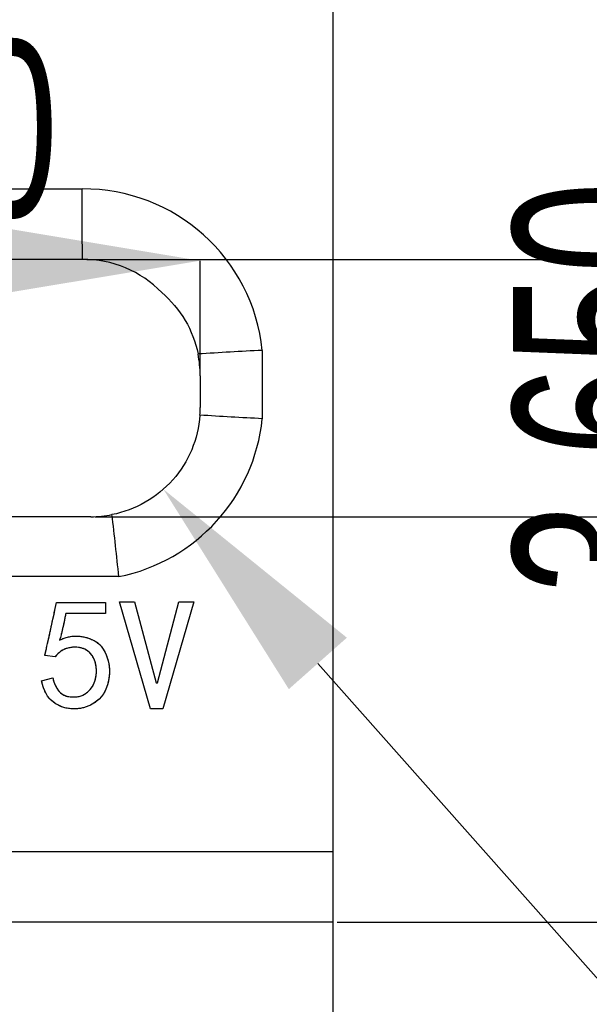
# Model space of a CAD drawing. Header units: millimetres. Extents: x 1643 to 1853, y 2203 to 2490.
# Tile 35 of 54: x 1758 to 1766, y 2446 to 2460. Entities that reach past the tile are written whole.
import ezdxf

# ---------------------------------------------------------------- set-up
doc = ezdxf.new("R2010")
doc.units = ezdxf.units.MM
doc.styles.add('SLDTEXTSTYLE1', font='TXT', dxfattribs={"width": 0.7})
doc.dimstyles.new('SLDDIMSTYLE0', dxfattribs={"dimtxt": 2.5, "dimasz": 3.302, "dimexe": 0, "dimexo": 0.0625, "dimtad": 1, "dimdec": 3, "dimrnd": 1e-09, "dimzin": 4, "dimdsep": 46, "dimtxsty": 'SLDTEXTSTYLE1', "dimsah": 1, "dimcen": 0.09, "dimadec": 0, "dimazin": 1, "dimtfac": 1, "dimtdec": 3, "dimtofl": 0, "dimtmove": 0, "dimatfit": 3, "dimfxl": 1, "dimfrac": 2, "dimtolj": 1, "dimtzin": 12, "dimarcsym": 0})
doc.dimstyles.new('SLDDIMSTYLE1', dxfattribs={"dimtxt": 2.5, "dimasz": 3.302, "dimexe": 0, "dimexo": 0.0625, "dimtad": 1, "dimdec": 3, "dimrnd": 1e-09, "dimzin": 4, "dimdsep": 46, "dimtxsty": 'SLDTEXTSTYLE1', "dimsah": 1, "dimcen": 0, "dimadec": 0, "dimazin": 1, "dimtfac": 1, "dimtdec": 3, "dimtofl": 0, "dimtmove": 0, "dimatfit": 3, "dimfxl": 1, "dimfrac": 2, "dimtolj": 1, "dimtzin": 12, "dimarcsym": 0})
doc.dimstyles.new('SLDDIMSTYLE2', dxfattribs={"dimtxt": 2.5, "dimasz": 3.302, "dimexe": 0, "dimexo": 0.0625, "dimtad": 1, "dimdec": 3, "dimrnd": 1e-09, "dimzin": 4, "dimdsep": 46, "dimtxsty": 'SLDTEXTSTYLE1', "dimsah": 1, "dimcen": 0.09, "dimadec": 0, "dimazin": 1, "dimtfac": 1, "dimtdec": 3, "dimtmove": 0, "dimatfit": 0, "dimfxl": 1, "dimfrac": 2, "dimtolj": 1, "dimtzin": 12, "dimarcsym": 0})
doc.dimstyles.new('SLDDIMSTYLE4', dxfattribs={"dimtxt": 2.5, "dimasz": 3.302, "dimexe": 0, "dimexo": 0.0625, "dimtad": 1, "dimdec": 3, "dimrnd": 1e-09, "dimzin": 4, "dimdsep": 46, "dimtxsty": 'SLDTEXTSTYLE1', "dimsah": 1, "dimcen": 0, "dimadec": 0, "dimazin": 1, "dimtfac": 1, "dimtdec": 3, "dimtofl": 0, "dimtmove": 1, "dimatfit": 3, "dimfxl": 1, "dimfrac": 2, "dimtolj": 1, "dimtzin": 12, "dimarcsym": 0})

# ---------------------------------------------------------------- blocks, each defined once
blk = doc.blocks.new('*D64')
at = {"color": 0, "linetype": 'Continuous', "lineweight": -2, "transparency": 16777216}
for p, q in [((1760.667, 2470.777), (1781.829, 2470.777)), ((1781.829, 2467.475), (1781.829, 2450.329)), ((1762.667, 2447.027), (1781.829, 2447.027))]:
    blk.add_line(p, q, dxfattribs=at)
at = {"color": 0, "linetype": 'Continuous', "transparency": 16777216}
for points in [[(1781.278, 2467.475), (1782.379, 2467.475), (1781.829, 2470.777)], [(1781.278, 2450.329), (1782.379, 2450.329), (1781.829, 2447.027)]]:
    blk.add_solid(points, dxfattribs=at)
at = {"layer": 'Defpoints', "color": 0, "linetype": 'Continuous', "transparency": 16777216}
for p in [(1760.605, 2470.777), (1762.605, 2447.027), (1781.829, 2447.027)]:
    blk.add_point(p, dxfattribs=at)
at = {"color": 0, "linetype": 'Continuous', "lineweight": 18, "transparency": 16777216, "insert": (1778.704, 2458.724), "char_height": 2.5, "attachment_point": 2, "rotation": 90, "style": 'SLDTEXTSTYLE1'}
blk.add_mtext('\\A1;23.750', dxfattribs=at)
blk = doc.blocks.new('*D75')
at = {"color": 0, "linetype": 'Continuous', "lineweight": -2, "transparency": 16777216}
blk.add_line((1759.4, 2436.753), (1746.011, 2455.242), dxfattribs=at)
at = {"color": 0, "linetype": 'Continuous', "transparency": 16777216}
blk.add_solid([(1746.457, 2455.565), (1745.565, 2454.919), (1744.074, 2457.917)], dxfattribs=at)
at = {"layer": 'Defpoints', "color": 0, "linetype": 'Continuous', "transparency": 16777216}
for p in [(1744.074, 2457.917), (1745.804, 2455.527)]:
    blk.add_point(p, dxfattribs=at)
at = {"color": 0, "linetype": 'Continuous', "lineweight": 18, "transparency": 16777216, "insert": (1756.604, 2445.942), "char_height": 2.5, "attachment_point": 1, "rotation": 305.9109, "style": 'SLDTEXTSTYLE1'}
blk.add_mtext('\\A1;R2.950', dxfattribs=at)
blk = doc.blocks.new('*D76')
at = {"color": 0, "linetype": 'Continuous', "lineweight": -2, "transparency": 16777216}
for p, q in [((1768.283, 2459.729), (1768.283, 2463.031)), ((1759.117, 2456.427), (1768.283, 2456.427)), ((1768.283, 2456.427), (1768.283, 2452.777)), ((1759.237, 2452.777), (1768.283, 2452.777)), ((1768.283, 2449.475), (1768.283, 2446.173))]:
    blk.add_line(p, q, dxfattribs=at)
at = {"color": 0, "linetype": 'Continuous', "transparency": 16777216}
for points in [[(1767.732, 2459.729), (1768.833, 2459.729), (1768.283, 2456.427)], [(1767.732, 2449.475), (1768.833, 2449.475), (1768.283, 2452.777)]]:
    blk.add_solid(points, dxfattribs=at)
at = {"layer": 'Defpoints', "color": 0, "linetype": 'Continuous', "transparency": 16777216}
for p in [(1759.055, 2456.427), (1759.175, 2452.777), (1768.283, 2452.777)]:
    blk.add_point(p, dxfattribs=at)
at = {"color": 0, "linetype": 'Continuous', "lineweight": 18, "transparency": 16777216, "insert": (1765.158, 2454.602), "char_height": 2.5, "attachment_point": 2, "rotation": 90, "style": 'SLDTEXTSTYLE1'}
blk.add_mtext('\\A1;3.650', dxfattribs=at)
blk = doc.blocks.new('*D77')
at = {"color": 0, "linetype": 'Continuous', "lineweight": -2, "transparency": 16777216}
for p, q in [((1751.365, 2455.142), (1751.365, 2456.409)), ((1754.667, 2456.409), (1757.423, 2456.409)), ((1760.725, 2454.84), (1760.725, 2456.409))]:
    blk.add_line(p, q, dxfattribs=at)
at = {"color": 0, "linetype": 'Continuous', "transparency": 16777216}
for points in [[(1754.667, 2456.959), (1754.667, 2455.859), (1751.365, 2456.409)], [(1757.423, 2456.959), (1757.423, 2455.859), (1760.725, 2456.409)]]:
    blk.add_solid(points, dxfattribs=at)
at = {"layer": 'Defpoints', "color": 0, "linetype": 'Continuous', "transparency": 16777216}
for p in [(1760.725, 2456.409), (1751.365, 2455.08), (1760.725, 2454.777)]:
    blk.add_point(p, dxfattribs=at)
at = {"color": 0, "linetype": 'Continuous', "lineweight": 18, "transparency": 16777216, "insert": (1755.782, 2459.534), "char_height": 2.5, "attachment_point": 2, "style": 'SLDTEXTSTYLE1'}
blk.add_mtext('\\A1;9.360', dxfattribs=at)
blk = doc.blocks.new('*D80')
at = {"color": 0, "linetype": 'Continuous', "lineweight": -2, "transparency": 16777216}
blk.add_line((1775.631, 2435.758), (1762.393, 2450.696), dxfattribs=at)
at = {"color": 0, "linetype": 'Continuous', "transparency": 16777216}
blk.add_solid([(1762.804, 2451.061), (1761.981, 2450.331), (1760.203, 2453.167)], dxfattribs=at)
at = {"layer": 'Defpoints', "color": 0, "linetype": 'Continuous', "transparency": 16777216}
for p in [(1759.175, 2454.327), (1760.203, 2453.167)]:
    blk.add_point(p, dxfattribs=at)
at = {"color": 0, "linetype": 'Continuous', "lineweight": 18, "transparency": 16777216, "insert": (1772.332, 2444.192), "char_height": 2.5, "attachment_point": 1, "rotation": 311.5471, "style": 'SLDTEXTSTYLE1'}
blk.add_mtext('\\A1;R1.550', dxfattribs=at)
blk = doc.blocks.new('*D82')
at = {"color": 0, "linetype": 'Continuous', "lineweight": -2, "transparency": 16777216}
for p, q in [((1676.605, 2447.965), (1676.605, 2435.392)), ((1762.605, 2447.965), (1762.605, 2435.392)), ((1679.907, 2435.392), (1759.303, 2435.392))]:
    blk.add_line(p, q, dxfattribs=at)
at = {"color": 0, "linetype": 'Continuous', "transparency": 16777216}
for points in [[(1679.907, 2435.942), (1679.907, 2434.841), (1676.605, 2435.392)], [(1759.303, 2435.942), (1759.303, 2434.841), (1762.605, 2435.392)]]:
    blk.add_solid(points, dxfattribs=at)
at = {"layer": 'Defpoints', "color": 0, "linetype": 'Continuous', "transparency": 16777216}
for p in [(1676.605, 2448.027), (1762.605, 2448.027), (1762.605, 2435.392)]:
    blk.add_point(p, dxfattribs=at)
at = {"color": 0, "linetype": 'Continuous', "lineweight": 18, "transparency": 16777216, "insert": (1723.263, 2438.517), "char_height": 2.5, "attachment_point": 2, "style": 'SLDTEXTSTYLE1'}
blk.add_mtext('\\A1;86.000', dxfattribs=at)

msp = doc.modelspace()

# ---------------------------------------------------------------- linework, layer by layer
at = {"linetype": 'Continuous', "lineweight": 25}
for p, q in [((1762.60464, 2468.77724), (1762.60464, 2448.02724)), ((1752.91839, 2457.42724), (1759.05089, 2457.42724)), ((1759.05464, 2456.42724), (1752.91464, 2456.42724)), ((1761.60464, 2455.13702), (1761.60464, 2454.16746)), ((1760.72453, 2454.77724), (1760.72453, 2454.32724)), ((1759.17453, 2452.77724), (1753.03453, 2452.77724)), ((1759.57068, 2451.92724), (1752.3986, 2451.92724)), ((1758.68709, 2451.56233), (1759.38008, 2451.56233)), ((1759.38008, 2451.56233), (1759.38008, 2451.40443)), ((1759.58183, 2451.5711), (1759.79236, 2451.5711)), ((1760.02043, 2450.05355), (1759.58183, 2451.5711)), ((1759.79236, 2451.5711), (1760.09937, 2450.42197)), ((1760.11692, 2450.42197), (1760.42394, 2451.5711)), ((1760.63446, 2451.5711), (1760.19587, 2450.05355)), ((1760.42394, 2451.5711), (1760.63446, 2451.5711)), ((1759.38008, 2451.40443), (1758.81867, 2451.40443)), ((1758.66955, 2450.7904), (1758.52043, 2450.80794)), ((1758.47657, 2450.44829), (1758.63446, 2450.49215)), ((1760.09937, 2450.42197), (1760.11692, 2450.42197)), ((1760.19587, 2450.05355), (1760.02043, 2450.05355)), ((1676.60453, 2448.02724), (1762.60464, 2448.02724)), ((1762.60464, 2448.02724), (1762.60464, 2447.02724)), ((1762.60464, 2447.02724), (1676.60453, 2447.02724))]:
    msp.add_line(p, q, dxfattribs=at)
at = {"linetype": 'Continuous', "flags": 128}
for points in [[(1758.63446, 2450.49215), (1758.65103, 2450.43627), (1758.67052, 2450.38689), (1758.69294, 2450.344), (1758.71796, 2450.30794), (1758.74557, 2450.27837), (1758.77579, 2450.25531), (1758.80893, 2450.23874), (1758.84499, 2450.22899), (1758.88138, 2450.22379), (1758.91614, 2450.22119), (1758.94895, 2450.22087), (1758.97982, 2450.22347), (1759.00906, 2450.22867), (1759.03667, 2450.23646), (1759.06234, 2450.24654), (1759.08605, 2450.25953), (1759.12894, 2450.2904), (1759.165, 2450.32548), (1759.19457, 2450.36479), (1759.21763, 2450.40865), (1759.23485, 2450.45609), (1759.24622, 2450.50644), (1759.2524, 2450.5594), (1759.25272, 2450.61496), (1759.2472, 2450.66986), (1759.23518, 2450.72022), (1759.21666, 2450.76635), (1759.19132, 2450.80794), (1759.1611, 2450.844), (1759.12666, 2450.87389), (1759.08865, 2450.89663), (1759.04674, 2450.9132), (1759.00158, 2450.92295), (1758.9535, 2450.92652), (1758.90282, 2450.92295), (1758.84921, 2450.9132), (1758.82257, 2450.90541), (1758.79691, 2450.89566), (1758.77254, 2450.88364), (1758.74947, 2450.86934), (1758.7277, 2450.85277), (1758.70724, 2450.83426), (1758.68774, 2450.81346), (1758.66955, 2450.7904), (1758.66955, 2450.7904), (1758.52043, 2450.80794), (1758.52043, 2450.80794), (1758.52303, 2450.81704), (1758.52692, 2450.83133), (1758.53147, 2450.8505), (1758.53732, 2450.87487), (1758.54414, 2450.90411), (1758.55194, 2450.93854), (1758.56104, 2450.97818), (1758.57078, 2451.02301), (1758.58183, 2451.0724), (1758.59385, 2451.1273), (1758.60685, 2451.18708), (1758.62082, 2451.25206), (1758.63576, 2451.32191), (1758.65201, 2451.39696), (1758.6689, 2451.47721), (1758.68709, 2451.56233), (1758.68709, 2451.56233), (1759.38008, 2451.56233), (1759.38008, 2451.56233), (1759.38008, 2451.40443), (1759.38008, 2451.40443), (1758.81867, 2451.40443), (1758.81867, 2451.40443), (1758.80763, 2451.3466), (1758.79691, 2451.29202), (1758.78586, 2451.24036), (1758.77481, 2451.19163), (1758.76377, 2451.14615), (1758.75305, 2451.10359), (1758.742, 2451.06395), (1758.73095, 2451.02724), (1758.73095, 2451.02724), (1758.79561, 2451.05388), (1758.85831, 2451.07207), (1758.91841, 2451.08214), (1758.97657, 2451.08409), (1759.0331, 2451.07922), (1759.08833, 2451.06882), (1759.14258, 2451.0529), (1759.19587, 2451.03146), (1759.24492, 2451.00515), (1759.28683, 2450.97461), (1759.3216, 2450.93952), (1759.34921, 2450.89988), (1759.37163, 2450.8583), (1759.39112, 2450.81671), (1759.40672, 2450.7748), (1759.41939, 2450.73322), (1759.42881, 2450.69066), (1759.43498, 2450.6468), (1759.43758, 2450.60099), (1759.43693, 2450.55355), (1759.43303, 2450.50515), (1759.42491, 2450.45609), (1759.41321, 2450.40638), (1759.39762, 2450.35602), (1759.3778, 2450.30794), (1759.35376, 2450.26408), (1759.32517, 2450.22444), (1759.29236, 2450.18936), (1759.25532, 2450.15817), (1759.21438, 2450.13023), (1759.16987, 2450.10554), (1759.12114, 2450.08409), (1759.06884, 2450.06752), (1759.01263, 2450.0568), (1758.95285, 2450.05225), (1758.88885, 2450.05355), (1758.85603, 2450.05713), (1758.82387, 2450.06298), (1758.79203, 2450.0711), (1758.76052, 2450.08214), (1758.72933, 2450.09546), (1758.69879, 2450.11106), (1758.66858, 2450.12925), (1758.63869, 2450.15004), (1758.61042, 2450.17376), (1758.5841, 2450.2017), (1758.56039, 2450.23322), (1758.53895, 2450.26863), (1758.51978, 2450.30761), (1758.50321, 2450.35082), (1758.48859, 2450.39761), (1758.47657, 2450.44829), (1758.47657, 2450.44829), (1758.63446, 2450.49215)], [(1760.63446, 2451.5711), (1760.19587, 2450.05355), (1760.19587, 2450.05355), (1760.02043, 2450.05355), (1760.02043, 2450.05355), (1759.58183, 2451.5711), (1759.58183, 2451.5711), (1759.79236, 2451.5711), (1759.79236, 2451.5711), (1760.09937, 2450.42197), (1760.09937, 2450.42197), (1760.11692, 2450.42197), (1760.11692, 2450.42197), (1760.42394, 2451.5711), (1760.42394, 2451.5711), (1760.63446, 2451.5711)]]:
    msp.add_lwpolyline(points, dxfattribs=at)
at = {"linetype": 'Continuous', "lineweight": 25}
for centre, radius, start, end in [((1759.0679, 2454.87729), 2.55, 5.845886, 90.382191), ((1759.0679, 2454.87729), 1.55, 44.118652, 90.490213), ((1759.17453, 2454.77724), 1.55, 0, 11.466361), ((1759.17453, 2454.32724), 1.55, 355.936183, 0), ((1759.0679, 2454.42718), 2.55, 281.371344, 354.154114), ((1759.17453, 2454.32724), 1.55, 270, 281.132905)]:
    msp.add_arc(centre, radius, start, end, dxfattribs=at)
for points in [[(1759.05464, 2456.42724), (1759.05321, 2456.76057), (1759.052, 2457.0939), (1759.05089, 2457.42724)], [(1761.60464, 2455.13702), (1761.30091, 2455.12151), (1760.99721, 2455.10472), (1760.6936, 2455.08537)], [(1761.60464, 2454.16746), (1761.30993, 2454.1825), (1761.01524, 2454.19877), (1760.72063, 2454.21739)], [(1759.57068, 2451.92724), (1759.54148, 2452.22047), (1759.50993, 2452.51356), (1759.47381, 2452.80641)]]:
    msp.add_open_spline(points, degree=3, dxfattribs=at)
for points, knots in [([(1760.18064, 2455.95632), (1760.31235, 2455.84394), (1760.42351, 2455.71114), (1760.598, 2455.41432), (1760.65913, 2455.25527), (1760.6936, 2455.08537)], [0, 0, 0, 0, 0.5, 0.5, 1, 1, 1, 1]), ([(1760.72063, 2454.21739), (1760.70859, 2454.04792), (1760.66948, 2453.88395), (1760.53796, 2453.57065), (1760.44874, 2453.42841), (1760.22323, 2453.17323), (1760.09308, 2453.06721), (1759.79816, 2452.89808), (1759.64041, 2452.83919), (1759.47381, 2452.80641)], [0, 0, 0, 0, 0.25, 0.25, 0.5, 0.5, 0.75, 0.75, 1, 1, 1, 1]), ([(1758.52043, 2450.80794), (1758.5213, 2450.81097), (1758.52353, 2450.81875), (1758.52747, 2450.83287), (1758.5318, 2450.85226), (1758.53777, 2450.87646), (1758.54458, 2450.90581), (1758.55226, 2450.9403), (1758.56159, 2450.97984), (1758.57098, 2451.02458), (1758.58234, 2451.0742), (1758.59419, 2451.12892), (1758.60725, 2451.1888), (1758.62119, 2451.25367), (1758.63605, 2451.32367), (1758.65253, 2451.39863), (1758.66914, 2451.47887), (1758.68099, 2451.53396), (1758.68709, 2451.56233)], [0, 0, 0, 0, 0.01224492, 0.03142231, 0.05692023, 0.08935269, 0.12821354, 0.1739139, 0.22654769, 0.28593095, 0.35142522, 0.42417158, 0.50334926, 0.58936946, 0.68182134, 0.78120437, 0.88734262, 1, 1, 1, 1]), ([(1758.81867, 2451.40443), (1758.815, 2451.38515), (1758.80785, 2451.34766), (1758.79729, 2451.29289), (1758.78613, 2451.24128), (1758.77522, 2451.19262), (1758.764, 2451.14709), (1758.7535, 2451.10441), (1758.74241, 2451.0648), (1758.73468, 2451.03946), (1758.73095, 2451.02724)], [0, 0, 0, 0, 0.15194658, 0.29550196, 0.43183322, 0.5607947, 0.6815931, 0.79486464, 0.90105657, 1, 1, 1, 1]), ([(1758.73095, 2451.02724), (1758.75231, 2451.03663), (1758.79361, 2451.05478), (1758.85665, 2451.07283), (1758.91735, 2451.08346), (1758.97613, 2451.08526), (1759.03304, 2451.08013), (1759.08866, 2451.06973), (1759.14316, 2451.05365), (1759.19574, 2451.03261), (1759.2445, 2451.00689), (1759.28707, 2450.97618), (1759.32257, 2450.94078), (1759.34985, 2450.90064), (1759.37163, 2450.85879), (1759.3917, 2450.81739), (1759.40688, 2450.77529), (1759.42001, 2450.73335), (1759.42938, 2450.69052), (1759.4357, 2450.64633), (1759.43812, 2450.60047), (1759.43739, 2450.55316), (1759.43377, 2450.50467), (1759.42532, 2450.45554), (1759.41362, 2450.40571), (1759.39845, 2450.35599), (1759.37895, 2450.30814), (1759.35484, 2450.26386), (1759.32615, 2450.22399), (1759.29294, 2450.18855), (1759.2555, 2450.1573), (1759.21441, 2450.12933), (1759.16952, 2450.10451), (1759.12099, 2450.08298), (1759.06836, 2450.06623), (1759.01186, 2450.05554), (1758.95152, 2450.05135), (1758.89911, 2450.05212), (1758.85608, 2450.0567), (1758.82375, 2450.06266), (1758.7917, 2450.07061), (1758.76024, 2450.08191), (1758.72905, 2450.09515), (1758.6983, 2450.11085), (1758.66807, 2450.12917), (1758.63823, 2450.1497), (1758.60952, 2450.17352), (1758.58334, 2450.20153), (1758.55944, 2450.23337), (1758.53813, 2450.26896), (1758.51868, 2450.30817), (1758.50257, 2450.35157), (1758.48756, 2450.39839), (1758.48031, 2450.43132), (1758.47657, 2450.44829)], [0, 0, 0, 0, 0.02789213, 0.05393471, 0.07824325, 0.10145302, 0.12408544, 0.14650276, 0.16905676, 0.19196612, 0.21417193, 0.23485658, 0.25455821, 0.27382718, 0.29267138, 0.31099094, 0.32882792, 0.3461684, 0.36355579, 0.38122296, 0.39952464, 0.41844666, 0.4378182, 0.45765278, 0.47802162, 0.49904929, 0.51979393, 0.53974459, 0.55923841, 0.57840076, 0.59771456, 0.61748384, 0.63778662, 0.65902369, 0.68090956, 0.70373299, 0.72764661, 0.75318124, 0.7663473, 0.77938712, 0.79249373, 0.80581387, 0.81934168, 0.83301949, 0.84708769, 0.86161111, 0.87632865, 0.89163846, 0.9073708, 0.92388383, 0.94121269, 0.95967198, 0.979223, 1, 1, 1, 1]), ([(1758.63446, 2450.49215), (1758.63965, 2450.47341), (1758.64955, 2450.43761), (1758.6691, 2450.38796), (1758.69133, 2450.3448), (1758.71645, 2450.30821), (1758.74422, 2450.27811), (1758.77488, 2450.2545), (1758.80854, 2450.23738), (1758.84469, 2450.22835), (1758.88071, 2450.22351), (1758.91544, 2450.22091), (1758.94836, 2450.22029), (1758.97945, 2450.22299), (1759.00885, 2450.22809), (1759.03643, 2450.23597), (1759.06247, 2450.24583), (1759.09373, 2450.26349), (1759.12911, 2450.28888), (1759.1657, 2450.32435), (1759.19583, 2450.36415), (1759.21874, 2450.40851), (1759.23605, 2450.45615), (1759.24715, 2450.50686), (1759.25351, 2450.56008), (1759.25358, 2450.61487), (1759.24863, 2450.66894), (1759.23654, 2450.71992), (1759.21812, 2450.7667), (1759.19255, 2450.80816), (1759.16232, 2450.84448), (1759.12784, 2450.87478), (1759.08893, 2450.89778), (1759.04676, 2450.91461), (1759.00105, 2450.924), (1758.95263, 2450.92789), (1758.9015, 2450.92352), (1758.85768, 2450.91608), (1758.82256, 2450.90575), (1758.79681, 2450.89612), (1758.77234, 2450.88402), (1758.74916, 2450.86967), (1758.72739, 2450.85301), (1758.70678, 2450.8343), (1758.68715, 2450.81357), (1758.67548, 2450.7982), (1758.66955, 2450.7904)], [0, 0, 0, 0, 0.031897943, 0.060953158, 0.087436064, 0.111455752, 0.13359617, 0.154399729, 0.174676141, 0.195120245, 0.215236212, 0.234314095, 0.252272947, 0.269223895, 0.285476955, 0.301180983, 0.316270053, 0.331070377, 0.359986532, 0.387522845, 0.414442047, 0.44156249, 0.469179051, 0.497432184, 0.526610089, 0.5570147, 0.587214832, 0.615548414, 0.642754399, 0.669405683, 0.695153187, 0.720108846, 0.744350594, 0.769014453, 0.794297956, 0.820685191, 0.848491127, 0.87830938, 0.893500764, 0.908525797, 0.923395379, 0.938246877, 0.953218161, 0.968323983, 0.983921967, 1, 1, 1, 1])]:
    msp.add_open_spline(points, degree=3, knots=knots, dxfattribs=at)

# ---------------------------------------------------------------- dimensions: what is measured, and where the dimension line sits
at = {"linetype": 'Continuous', "lineweight": 18}
for base, p1, p2, dimstyle, picture, middle in [((1781.82881, 2447.02724), (1760.60464, 2470.77724), (1762.60464, 2447.02724), 'SLDDIMSTYLE0', '*D64', (1781.82881, 2458.7244)), ((1768.28276, 2452.77724), (1759.05464, 2456.42724), (1759.17453, 2452.77724), 'SLDDIMSTYLE2', '*D76', (1768.28276, 2454.60224))]:
    dim = msp.add_linear_dim(base=base, p1=p1, p2=p2, angle=90, dimstyle=dimstyle, dxfattribs=at)
    dim.commit()
    dim.dimension.update_dxf_attribs({"geometry": picture, "text_midpoint": middle, "dimtype": 160})
for base, p1, p2, dimstyle, picture, middle in [((1760.72453, 2456.40902), (1751.36464, 2455.07962), (1760.72453, 2454.77724), 'SLDDIMSTYLE2', '*D77', (1755.78217, 2456.40902)), ((1762.60464, 2435.39178), (1676.60453, 2448.02724), (1762.60464, 2448.02724), 'SLDDIMSTYLE0', '*D82', (1723.26293, 2435.39178))]:
    dim = msp.add_linear_dim(base=base, p1=p1, p2=p2, dimstyle=dimstyle, dxfattribs=at)
    dim.commit()
    dim.dimension.update_dxf_attribs({"geometry": picture, "text_midpoint": middle, "dimtype": 160})
for center, mpoint, dimstyle, picture, middle in [((1745.80444, 2455.52724), (1744.07418, 2457.91653), 'SLDDIMSTYLE4', '*D75', (1756.55331, 2440.68417)), ((1759.17453, 2454.32724), (1760.20255, 2453.1672), 'SLDDIMSTYLE1', '*D80', (1772.60464, 2439.17237))]:
    dim = msp.add_radius_dim(center=center, mpoint=mpoint, dimstyle=dimstyle, dxfattribs=at)
    dim.commit()
    dim.dimension.update_dxf_attribs({"geometry": picture, "text_midpoint": middle, "dimtype": 164})

doc.saveas('drawing.dxf')
